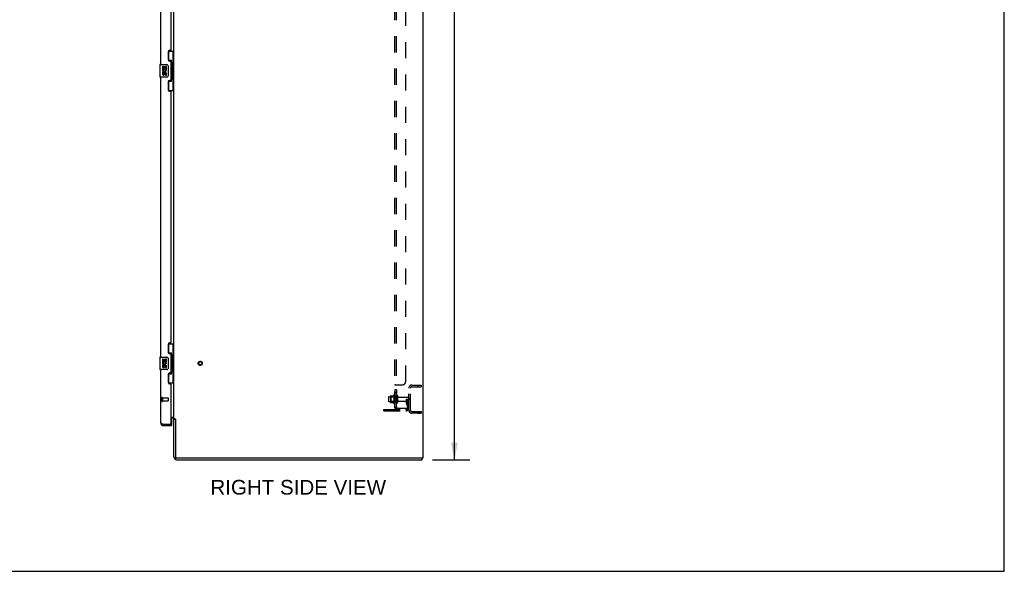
# Model space of a CAD drawing. Header units: inches. Extents: x 0 to 236, y 0 to 153.
# Tile 23 of 36: x 157 to 236, y 0 to 44. Entities that reach past the tile are written whole.
import ezdxf

# ---------------------------------------------------------------- set-up
doc = ezdxf.new("R2010")
doc.units = ezdxf.units.IN
doc.header["$LTSCALE"] = 12.986111
doc.header["$MEASUREMENT"] = 0
doc.linetypes.add('HIDDEN', pattern=[0.2, 0.1, -0.1])
doc.layers.get('0').update_dxf_attribs({"linetype": 'CONTINUOUS'})
for name, color, linetype in [('02___PRT_ALL_AXES', 7, 'CONTINUOUS'), ('DEFAULT_2', 8, 'HIDDEN'), ('DIMENSIONS', 7, 'CONTINUOUS')]:
    doc.layers.add(name, color=color, linetype=linetype)
doc.styles.get("Standard").update_dxf_attribs({"font": 'arial.ttf'})
doc.dimstyles.new('DIMSTYLE_1', dxfattribs={"dimtxt": 1.041667, "dimasz": 1.388889, "dimexe": 0.09, "dimexo": 0.07, "dimgap": 0.0375, "dimtad": 0, "dimtih": 1, "dimtoh": 1, "dimzin": 4, "dimdsep": 46, "dimtxsty": 'Standard', "dimblk": '_FILLED', "dimblk1": '_FILLED', "dimblk2": '_FILLED', "dimcen": 0.09, "dimazin": 1, "dimtfac": 1, "dimtdec": 3, "dimtofl": 0, "dimtmove": 0, "dimatfit": 3, "dimldrblk": '_FILLED', "dimfxl": 1, "dimtolj": 1, "dimtzin": 4, "dimarcsym": 0})

# ---------------------------------------------------------------- blocks, each defined once
blk = doc.blocks.new('_FILLED')
at = {"color": 0, "linetype": 'ByBlock'}
blk.add_solid([(0, 0), (-1, 0.2), (-1, -0.2)], dxfattribs=at)
blk = doc.blocks.new('*D15')
at = {"layer": 'DIMENSIONS', "color": 2, "linetype": 'Continuous'}
for p, q in [((190.183, 94.954), (193.188, 94.954)), ((191.938, 94.954), (191.938, 52.995)), ((191.938, 8.954), (191.938, 50.912)), ((190.183, 8.954), (193.188, 8.954))]:
    blk.add_line(p, q, dxfattribs=at)
at = {"layer": 'DIMENSIONS', "color": 2, "linetype": 'Continuous', "xscale": 1.3888888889, "yscale": 1.3888888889, "zscale": 1.3888888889}
for p, rotation in [((191.938, 94.954), 90), ((191.938, 8.954), 270)]:
    blk.add_blockref('_FILLED', p, dxfattribs=dict(at, rotation=rotation))
at = {"layer": 'DIMENSIONS', "color": 2, "linetype": 'Continuous', "insert": (191.938, 52.474), "char_height": 1.0417, "width": 3.64002, "attachment_point": 2, "line_spacing_factor": 0.9}
blk.add_mtext('86.00', dxfattribs=at)

msp = doc.modelspace()

# ---------------------------------------------------------------- linework, layer by layer
at = {"color": 7, "linetype": 'Continuous'}
for p, q in [((236.111, 0), (236.111, 152.778)), ((189.398, 94.829), (189.398, 9.079)), ((169.398, 12.266), (169.398, 91.641)), ((168.958, 41.779), (169.398, 41.779)), ((168.994, 40.999), (168.994, 41.779)), ((169.359, 40.754), (169.359, 41.779)), ((168.28, 40.689), (168.28, 39.719)), ((168.295, 40.704), (168.835, 40.704)), ((168.935, 40.604), (168.935, 39.804)), ((168.994, 41.044), (169.221, 41.044)), ((169.221, 39.364), (169.221, 41.044)), ((169.258, 40.804), (169.258, 40.784)), ((169.381, 40.754), (169.258, 40.754)), ((169.258, 40.754), (169.258, 39.654)), ((169.381, 39.654), (169.381, 40.754)), ((168.835, 39.704), (168.295, 39.704)), ((169.381, 39.654), (169.258, 39.654)), ((169.258, 39.623), (169.258, 39.603)), ((169.359, 38.629), (169.359, 39.654)), ((168.994, 38.629), (168.994, 39.409)), ((168.994, 39.364), (169.221, 39.364)), ((168.958, 38.629), (169.398, 38.629)), ((168.958, 18.279), (169.398, 18.279)), ((168.994, 17.499), (168.994, 18.279)), ((169.359, 17.254), (169.359, 18.279)), ((168.994, 17.544), (169.221, 17.544)), ((169.221, 15.864), (169.221, 17.544)), ((168.28, 17.189), (168.28, 16.219)), ((168.295, 17.204), (168.835, 17.204)), ((168.935, 17.104), (168.935, 16.304)), ((169.258, 17.304), (169.258, 17.284)), ((169.381, 17.254), (169.258, 17.254)), ((169.258, 17.254), (169.258, 16.154)), ((169.381, 16.154), (169.381, 17.254)), ((168.835, 16.204), (168.295, 16.204)), ((168.994, 15.129), (168.994, 15.909)), ((168.994, 15.864), (169.221, 15.864)), ((169.381, 16.154), (169.258, 16.154)), ((169.258, 16.123), (169.258, 16.103)), ((169.359, 15.129), (169.359, 16.154)), ((168.958, 15.129), (169.398, 15.129)), ((169.194, 12.391), (169.368, 12.391)), ((169.273, 12.329), (169.194, 12.329)), ((169.215, 12.329), (169.215, 11.828)), ((169.398, 12.266), (169.485, 12.266)), ((169.523, 12.204), (169.398, 12.204)), ((169.398, 9.204), (169.398, 12.204)), ((169.505, 12.248), (169.511, 12.242)), ((169.523, 12.229), (169.523, 9.204)), ((168.517, 11.834), (168.505, 11.834)), ((168.587, 11.704), (168.587, 11.808)), ((169.174, 11.808), (169.215, 11.808)), ((169.194, 11.808), (169.194, 11.704)), ((169.215, 11.808), (169.215, 11.704)), ((189.398, 9.079), (169.648, 9.079)), ((169.648, 8.954), (189.336, 8.954)), ((189.336, 8.954), (189.336, 9.079)), ((0, 0), (236.111, 0))]:
    msp.add_line(p, q, dxfattribs=at)
at = {"color": 3, "linetype": 'Continuous'}
for p, q in [((168.34, 63.204), (168.34, 40.704)), ((169.194, 41.911), (169.194, 61.996)), ((168.944, 41.721), (168.944, 41.101)), ((169.134, 41.851), (169.074, 41.851)), ((169.074, 40.971), (169.134, 40.971)), ((169.194, 39.496), (169.194, 40.911)), ((168.34, 39.704), (168.34, 17.204)), ((168.944, 39.306), (168.944, 38.686)), ((169.134, 39.436), (169.074, 39.436)), ((169.074, 38.556), (169.134, 38.556)), ((169.194, 18.411), (169.194, 38.496)), ((168.944, 18.221), (168.944, 17.601)), ((169.134, 18.351), (169.074, 18.351)), ((169.074, 17.471), (169.134, 17.471)), ((169.194, 15.996), (169.194, 17.411)), ((168.34, 16.204), (168.34, 11.95)), ((169.134, 15.936), (169.074, 15.936)), ((168.944, 15.806), (168.944, 15.186)), ((169.074, 15.056), (169.134, 15.056)), ((169.194, 11.828), (169.194, 14.996)), ((168.587, 11.808), (169.174, 11.808)), ((168.587, 11.704), (169.215, 11.704))]:
    msp.add_line(p, q, dxfattribs=at)
at = {"color": 7, "linetype": 'Continuous'}
for points in [[(168.929, 40.64), (168.931, 40.634), (168.932, 40.628), (168.934, 40.622), (168.934, 40.616), (168.935, 40.61), (168.935, 40.604)], [(169.185, 40.943), (169.188, 40.946), (169.193, 40.955), (169.198, 40.962), (169.202, 40.97), (169.206, 40.977), (169.209, 40.983), (169.212, 40.989), (169.215, 40.995), (169.217, 41), (169.218, 41.005), (169.22, 41.009), (169.221, 41.013), (169.221, 41.017), (169.221, 41.02)], [(168.935, 39.804), (168.935, 39.797), (168.934, 39.791), (168.934, 39.785), (168.932, 39.779), (168.931, 39.773), (168.929, 39.767)], [(169.221, 39.387), (169.221, 39.391), (169.221, 39.394), (169.22, 39.398), (169.218, 39.403), (169.217, 39.407), (169.215, 39.413), (169.212, 39.418), (169.209, 39.424), (169.206, 39.431), (169.202, 39.437), (169.198, 39.445), (169.193, 39.453), (169.188, 39.461), (169.185, 39.465)], [(169.185, 17.443), (169.188, 17.446), (169.193, 17.455), (169.198, 17.462), (169.202, 17.47), (169.206, 17.477), (169.209, 17.483), (169.212, 17.489), (169.215, 17.495), (169.217, 17.5), (169.218, 17.505), (169.22, 17.509), (169.221, 17.513), (169.221, 17.517), (169.221, 17.52)], [(168.929, 17.14), (168.931, 17.134), (168.932, 17.128), (168.934, 17.122), (168.934, 17.116), (168.935, 17.11), (168.935, 17.104)], [(168.935, 16.304), (168.935, 16.297), (168.934, 16.291), (168.934, 16.285), (168.932, 16.279), (168.931, 16.273), (168.929, 16.267)], [(169.221, 15.887), (169.221, 15.891), (169.221, 15.894), (169.22, 15.898), (169.218, 15.903), (169.217, 15.907), (169.215, 15.913), (169.212, 15.918), (169.209, 15.924), (169.206, 15.931), (169.202, 15.937), (169.198, 15.945), (169.193, 15.953), (169.188, 15.961), (169.185, 15.965)], [(169.368, 12.391), (169.368, 12.389), (169.368, 12.387), (169.368, 12.385), (169.368, 12.384), (169.369, 12.382), (169.37, 12.38), (169.371, 12.379), (169.372, 12.377), (169.374, 12.375), (169.376, 12.374), (169.377, 12.373), (169.379, 12.371), (169.382, 12.37), (169.386, 12.367)], [(169.386, 12.367), (169.388, 12.366), (169.391, 12.364), (169.393, 12.363), (169.394, 12.361), (169.396, 12.36), (169.397, 12.358), (169.398, 12.357), (169.398, 12.355), (169.398, 12.354)], [(169.485, 12.266), (169.487, 12.265), (169.489, 12.263), (169.491, 12.261), (169.493, 12.26), (169.495, 12.258), (169.497, 12.257), (169.498, 12.255), (169.5, 12.254), (169.501, 12.252), (169.503, 12.251), (169.504, 12.249), (169.505, 12.248)], [(169.511, 12.242), (169.512, 12.24), (169.513, 12.239), (169.515, 12.237), (169.517, 12.235), (169.518, 12.234), (169.52, 12.232), (169.521, 12.23), (169.523, 12.229)]]:
    msp.add_lwpolyline(points, dxfattribs=at)
at = {"color": 3, "linetype": 'Continuous'}
for points in [[(168.34, 11.95), (168.341, 11.944), (168.342, 11.938), (168.345, 11.932), (168.349, 11.926), (168.353, 11.92), (168.359, 11.914), (168.366, 11.909), (168.373, 11.903), (168.382, 11.897), (168.391, 11.891), (168.401, 11.885), (168.413, 11.879), (168.424, 11.873), (168.437, 11.867), (168.45, 11.861), (168.464, 11.855), (168.478, 11.849), (168.492, 11.843)], [(168.492, 11.843), (168.508, 11.837), (168.523, 11.831), (168.539, 11.825), (168.555, 11.819), (168.587, 11.808)]]:
    msp.add_lwpolyline(points, dxfattribs=at)
for centre, radius, start, end in [((169.074, 41.721), 0.13, 90, 180), ((169.134, 41.911), 0.06, 270, 360), ((169.074, 41.101), 0.13, 180, 270), ((169.134, 40.911), 0.06, 0, 90), ((169.074, 39.306), 0.13, 90, 180), ((169.134, 39.496), 0.06, 270, 360), ((169.074, 38.686), 0.13, 180, 270), ((169.134, 38.496), 0.06, 0, 90), ((169.074, 18.221), 0.13, 90, 180), ((169.134, 18.411), 0.06, 270, 360), ((169.074, 17.601), 0.13, 180, 270), ((169.134, 17.411), 0.06, 0, 90), ((169.074, 15.806), 0.13, 90, 180), ((169.134, 15.996), 0.06, 270, 360), ((169.074, 15.186), 0.13, 180, 270), ((169.134, 14.996), 0.06, 0, 90), ((168.587, 11.95), 0.246, 180, 270), ((169.273, 12.204), 0.25, 4.07676, 6.06495), ((169.174, 11.828), 0.02, 270, 360)]:
    msp.add_arc(centre, radius, start, end, dxfattribs=at)
at = {"color": 7, "linetype": 'Continuous'}
for centre, radius, start, end in [((168.295, 40.689), 0.015, 90, 180), ((168.835, 40.604), 0.1, 21.20502, 90), ((168.295, 39.719), 0.015, 180, 270), ((168.835, 39.804), 0.1, 270, 338.79459), ((168.295, 17.189), 0.015, 90, 180), ((168.835, 17.104), 0.1, 21.20502, 90), ((168.295, 16.219), 0.015, 180, 270), ((168.835, 16.304), 0.1, 270, 338.79459), ((169.273, 12.204), 0.125, 0, 90), ((168.587, 11.95), 0.142, 228.66059, 270), ((168.504, 12.094), 0.26, 270, 272.59328), ((168.608, 11.95), 0.142, 241.17786, 257.74252), ((169.195, 11.828), 0.02, 276.46878, 360), ((169.648, 9.204), 0.25, 180, 270), ((169.648, 9.204), 0.125, 180, 270)]:
    msp.add_arc(centre, radius, start, end, dxfattribs=at)
for centre, start_param, end_param in [((169.154, 40.794), -1.51401, -0.699287), ((169.154, 40.794), -2.442306, -1.627583), ((169.154, 39.613), -1.51401, -0.699287), ((169.154, 39.613), -2.442306, -1.627583), ((169.154, 17.294), -1.51401, -0.699287), ((169.154, 17.294), -2.442306, -1.627583), ((169.154, 16.113), -1.51401, -0.699287), ((169.154, 16.113), -2.442306, -1.627583)]:
    msp.add_ellipse(centre, major_axis=(0, 0.18), ratio=0.579493, start_param=start_param, end_param=end_param, dxfattribs=at)
at = {"layer": '02___PRT_ALL_AXES', "color": 7, "linetype": 'Continuous'}
for p, q in [((168.546, 40.549), (168.483, 40.549)), ((168.483, 40.549), (168.483, 40.319)), ((168.546, 40.382), (168.546, 40.549)), ((168.609, 40.382), (168.546, 40.382)), ((168.67, 40.518), (168.609, 40.518)), ((168.609, 40.518), (168.609, 40.382)), ((168.67, 40.382), (168.67, 40.518)), ((168.735, 40.382), (168.67, 40.382)), ((168.798, 40.549), (168.735, 40.549)), ((168.735, 40.549), (168.735, 40.382)), ((168.798, 40.319), (168.798, 40.549)), ((168.483, 40.319), (168.745, 40.319)), ((168.546, 40.088), (168.483, 40.088)), ((168.483, 40.088), (168.483, 39.952)), ((168.554, 40.283), (168.496, 40.308)), ((168.546, 39.952), (168.546, 40.088)), ((168.609, 39.994), (168.609, 39.952)), ((168.67, 39.932), (168.67, 40.001)), ((168.745, 40.319), (168.718, 40.3)), ((168.735, 39.994), (168.735, 39.858)), ((168.735, 39.858), (168.798, 39.858)), ((168.779, 40.319), (168.798, 40.319)), ((168.798, 39.858), (168.798, 39.994)), ((168.546, 17.049), (168.483, 17.049)), ((168.483, 17.049), (168.483, 16.819)), ((168.483, 16.819), (168.745, 16.819)), ((168.554, 16.783), (168.496, 16.808)), ((168.546, 16.882), (168.546, 17.049)), ((168.609, 16.882), (168.546, 16.882)), ((168.67, 17.018), (168.609, 17.018)), ((168.609, 17.018), (168.609, 16.882)), ((168.67, 16.882), (168.67, 17.018)), ((168.735, 16.882), (168.67, 16.882)), ((168.745, 16.819), (168.718, 16.8)), ((168.798, 17.049), (168.735, 17.049)), ((168.735, 17.049), (168.735, 16.882)), ((168.779, 16.819), (168.798, 16.819)), ((168.798, 16.819), (168.798, 17.049)), ((168.546, 16.588), (168.483, 16.588)), ((168.483, 16.588), (168.483, 16.452)), ((168.546, 16.452), (168.546, 16.588)), ((168.609, 16.494), (168.609, 16.452)), ((168.67, 16.432), (168.67, 16.501)), ((168.735, 16.494), (168.735, 16.358)), ((168.735, 16.358), (168.798, 16.358)), ((168.798, 16.358), (168.798, 16.494))]:
    msp.add_line(p, q, dxfattribs=at)
at = {"layer": '02___PRT_ALL_AXES', "color": 8, "linetype": 'HIDDEN'}
for p, q in [((187.273, 14.588), (187.148, 14.588)), ((187.148, 14.588), (187.148, 14.307)), ((187.273, 14.307), (187.148, 14.307)), ((187.273, 14.588), (187.273, 14.307)), ((188.273, 12.954), (188.273, 14.704)), ((188.398, 12.954), (188.398, 14.704)), ((188.961, 14.954), (189.273, 14.954)), ((188.961, 14.954), (188.961, 14.829)), ((188.961, 14.829), (189.273, 14.829)), ((189.273, 14.954), (189.273, 14.829)), ((168.487, 13.932), (168.934, 13.932)), ((168.487, 13.932), (168.487, 13.684)), ((168.487, 13.684), (168.934, 13.684)), ((186.678, 14.012), (187.273, 14.012)), ((186.678, 13.646), (187.273, 13.646)), ((187.078, 14.184), (187.078, 13.473)), ((187.148, 14.079), (187.148, 14.163)), ((187.273, 14.079), (187.148, 14.079)), ((187.148, 14.079), (187.148, 13.579)), ((187.273, 13.579), (187.148, 13.579)), ((187.148, 13.495), (187.148, 13.579)), ((187.273, 14.079), (187.273, 13.579)), ((187.442, 13.995), (188.243, 13.995)), ((187.442, 13.663), (188.243, 13.663)), ((188.398, 13.86), (188.273, 13.86)), ((188.398, 13.797), (188.273, 13.797)), ((188.961, 12.829), (189.273, 12.829)), ((188.961, 12.829), (188.961, 12.704)), ((188.961, 12.704), (189.273, 12.704)), ((189.273, 12.829), (189.273, 12.704))]:
    msp.add_line(p, q, dxfattribs=at)
msp.add_circle((171.523, 16.704), 0.124, dxfattribs=at)
at = {"layer": '02___PRT_ALL_AXES', "color": 7, "linetype": 'Continuous'}
for centre, radius, start, end in [((168.64, 40.246), 0.157, 156.59665, 341.87913), ((168.578, 39.952), 0.0943, 180, 248.67039), ((168.578, 39.952), 0.0943, 248.69989, 347.43379), ((168.64, 40.246), 0.0943, 156.59665, 35.11217), ((168.578, 39.952), 0.0314, 180, 0.04847), ((168.703, 39.994), 0.0943, 0, 180), ((168.704, 39.989), 0.0362, 83.42855, 161.76278), ((168.703, 39.994), 0.0314, 0, 81.22946), ((168.64, 40.246), 0.157, 25.73705, 27.8532), ((168.644, 40.246), 0.154, 341.41988, 26.19629), ((168.64, 16.746), 0.157, 156.59665, 341.87913), ((168.64, 16.746), 0.0943, 156.59665, 35.11217), ((168.64, 16.746), 0.157, 25.73705, 27.8532), ((168.644, 16.746), 0.154, 341.41988, 26.19629), ((168.578, 16.452), 0.0943, 180, 248.67039), ((168.578, 16.452), 0.0943, 248.69989, 347.43379), ((168.578, 16.452), 0.0314, 180, 0.04847), ((168.703, 16.494), 0.0943, 0, 180), ((168.704, 16.489), 0.0362, 83.42855, 161.76278), ((168.703, 16.494), 0.0314, 0, 81.22946)]:
    msp.add_arc(centre, radius, start, end, dxfattribs=at)
at = {"layer": '02___PRT_ALL_AXES', "color": 8, "linetype": 'HIDDEN'}
for centre, radius, start, end in [((187.679, 13.829), 0.698, 149.33687, 156.03207), ((187.679, 13.829), 0.698, 203.96793, 210.66313), ((187.11, 14.163), 0.0384, 0, 145.55034), ((187.11, 13.495), 0.0384, 214.44966, 360)]:
    msp.add_arc(centre, radius, start, end, dxfattribs=at)
at = {"layer": 'DEFAULT_2', "color": 8, "linetype": 'HIDDEN'}
for p, q in [((187.148, 13.11), (187.148, 90.797)), ((187.273, 13.11), (187.273, 90.797)), ((188.023, 15.235), (188.023, 88.672)), ((187.273, 14.95), (187.148, 14.95)), ((187.171, 14.97), (187.168, 14.968)), ((187.175, 14.971), (187.171, 14.969)), ((187.183, 14.974), (187.174, 14.971)), ((187.202, 14.985), (187.773, 14.985)), ((187.29, 14.966), (187.288, 14.965)), ((188.523, 14.954), (189.273, 14.954)), ((188.523, 14.829), (189.273, 14.829)), ((189.273, 14.829), (189.273, 14.954)), ((168.444, 13.95), (168.444, 13.666)), ((168.487, 13.95), (168.487, 13.666)), ((168.944, 13.922), (168.944, 13.694)), ((186.648, 13.982), (186.648, 13.676)), ((186.812, 14.084), (186.812, 13.573)), ((186.832, 14.012), (186.812, 14.032)), ((186.832, 13.645), (186.812, 13.625)), ((186.823, 14.106), (187.051, 14.106)), ((186.823, 13.551), (187.051, 13.551)), ((187.128, 14.012), (186.832, 14.012)), ((186.832, 14.012), (186.832, 13.645)), ((187.128, 13.645), (186.832, 13.645)), ((187.128, 14.012), (187.148, 14.032)), ((187.128, 14.012), (187.128, 13.645)), ((187.128, 13.645), (187.148, 13.625)), ((187.379, 14.093), (187.379, 13.564)), ((188.079, 13.829), (188.169, 13.829)), ((188.079, 13.488), (188.079, 13.829)), ((188.183, 13.654), (188.079, 13.654)), ((188.169, 13.829), (188.273, 13.829)), ((188.169, 13.127), (188.169, 13.829)), ((188.183, 13.488), (188.183, 13.829)), ((188.185, 13.482), (188.234, 13.414)), ((188.273, 13.829), (188.234, 13.829)), ((188.273, 13.127), (188.273, 13.965)), ((186.273, 12.985), (188.027, 12.985)), ((186.273, 12.881), (186.273, 12.985)), ((186.273, 12.881), (188.027, 12.881)), ((186.52, 12.881), (186.52, 12.985)), ((186.776, 12.881), (186.776, 12.985)), ((187.273, 13.11), (187.148, 13.11)), ((187.171, 13.09), (187.168, 13.091)), ((187.202, 13.071), (187.299, 13.151)), ((187.214, 13.11), (187.214, 13.11)), ((187.214, 13.11), (187.214, 13.11)), ((187.214, 13.11), (187.214, 13.11)), ((187.214, 13.11), (187.214, 13.11)), ((187.214, 13.11), (187.215, 13.11)), ((187.215, 13.11), (187.215, 13.11)), ((187.215, 13.11), (187.216, 13.11)), ((187.217, 13.11), (187.216, 13.11)), ((187.217, 13.11), (187.216, 13.11)), ((187.216, 13.11), (187.216, 13.11)), ((187.216, 13.11), (187.217, 13.11)), ((187.218, 13.11), (187.217, 13.11)), ((187.219, 13.111), (187.218, 13.11)), ((187.22, 13.111), (187.219, 13.111)), ((187.221, 13.111), (187.22, 13.111)), ((187.222, 13.111), (187.221, 13.111)), ((187.223, 13.111), (187.222, 13.111)), ((187.224, 13.112), (187.223, 13.111)), ((187.223, 13.112), (187.223, 13.111)), ((187.225, 13.112), (187.224, 13.112)), ((187.226, 13.112), (187.225, 13.112)), ((187.227, 13.112), (187.226, 13.112)), ((187.228, 13.113), (187.227, 13.112)), ((187.229, 13.113), (187.228, 13.113)), ((187.23, 13.113), (187.229, 13.113)), ((187.231, 13.113), (187.23, 13.113)), ((187.232, 13.114), (187.231, 13.113)), ((187.233, 13.114), (187.232, 13.114)), ((187.235, 13.115), (187.233, 13.114)), ((187.234, 13.114), (187.233, 13.114)), ((187.236, 13.115), (187.234, 13.114)), ((187.237, 13.115), (187.235, 13.115)), ((187.238, 13.115), (187.237, 13.115)), ((187.239, 13.116), (187.238, 13.115)), ((187.24, 13.116), (187.239, 13.116)), ((187.241, 13.117), (187.24, 13.116)), ((187.242, 13.117), (187.241, 13.116)), ((187.243, 13.117), (187.242, 13.117)), ((187.244, 13.118), (187.243, 13.117)), ((187.245, 13.118), (187.244, 13.118)), ((187.248, 13.119), (187.247, 13.118)), ((187.249, 13.119), (187.248, 13.119)), ((187.25, 13.12), (187.249, 13.119)), ((187.253, 13.121), (187.252, 13.12)), ((187.254, 13.121), (187.253, 13.121)), ((187.254, 13.121), (187.253, 13.121)), ((187.255, 13.122), (187.254, 13.121)), ((187.256, 13.122), (187.255, 13.122)), ((187.257, 13.123), (187.256, 13.122)), ((187.258, 13.123), (187.257, 13.122)), ((187.26, 13.124), (187.258, 13.123)), ((187.259, 13.123), (187.258, 13.123)), ((187.261, 13.124), (187.259, 13.124)), ((187.261, 13.124), (187.26, 13.124)), ((187.262, 13.125), (187.261, 13.124)), ((187.263, 13.125), (187.262, 13.125)), ((187.264, 13.126), (187.263, 13.125)), ((187.265, 13.126), (187.264, 13.126)), ((187.264, 13.126), (187.264, 13.125)), ((187.267, 13.127), (187.266, 13.127)), ((187.268, 13.128), (187.267, 13.127)), ((187.267, 13.127), (187.267, 13.127)), ((187.27, 13.128), (187.268, 13.128)), ((187.269, 13.128), (187.268, 13.127)), ((187.27, 13.129), (187.269, 13.128)), ((187.271, 13.129), (187.27, 13.129)), ((187.272, 13.13), (187.271, 13.129)), ((187.272, 13.129), (187.271, 13.129)), ((187.273, 13.13), (187.272, 13.13)), ((187.274, 13.131), (187.273, 13.13)), ((187.273, 13.13), (187.273, 13.13)), ((187.274, 13.13), (187.274, 13.131)), ((187.274, 13.13), (187.275, 13.131)), ((187.275, 13.131), (187.274, 13.131)), ((187.275, 13.131), (187.274, 13.131)), ((187.275, 13.131), (187.276, 13.132)), ((187.276, 13.132), (187.275, 13.131)), ((187.275, 13.131), (187.275, 13.131)), ((187.276, 13.132), (187.276, 13.132)), ((187.276, 13.132), (187.277, 13.132)), ((187.276, 13.132), (187.277, 13.132)), ((187.277, 13.132), (187.276, 13.132)), ((187.276, 13.132), (187.276, 13.132)), ((187.277, 13.132), (187.277, 13.133)), ((187.277, 13.133), (187.277, 13.133)), ((187.277, 13.133), (187.277, 13.133)), ((187.277, 13.133), (187.277, 13.133)), ((187.277, 13.133), (187.277, 13.133)), ((187.277, 13.133), (187.277, 13.133)), ((187.277, 13.133), (187.277, 13.133)), ((187.277, 13.133), (187.277, 13.133)), ((187.277, 13.133), (187.277, 13.132)), ((187.286, 13.131), (187.283, 13.129)), ((187.288, 13.133), (187.286, 13.131)), ((187.292, 13.137), (187.288, 13.133)), ((187.293, 13.139), (187.291, 13.137)), ((187.385, 13.11), (188.023, 13.11)), ((188.023, 13.11), (188.023, 12.985)), ((188.101, 13.422), (188.15, 13.354)), ((188.523, 12.829), (189.273, 12.829)), ((189.273, 12.704), (188.523, 12.704)), ((189.273, 12.829), (189.273, 12.704))]:
    msp.add_line(p, q, dxfattribs=at)
for points in [[(187.168, 14.968), (187.164, 14.966), (187.161, 14.965), (187.158, 14.963), (187.155, 14.961), (187.153, 14.959), (187.151, 14.957), (187.15, 14.955), (187.149, 14.953), (187.148, 14.951), (187.148, 14.95)], [(187.164, 14.966), (187.161, 14.965), (187.159, 14.963), (187.156, 14.961), (187.154, 14.96), (187.152, 14.958), (187.15, 14.956), (187.149, 14.954), (187.149, 14.952), (187.148, 14.951), (187.148, 14.95)], [(187.15, 14.955), (187.149, 14.953), (187.148, 14.951), (187.148, 14.95)], [(187.149, 14.952), (187.148, 14.951), (187.148, 14.95)], [(187.161, 14.965), (187.159, 14.963), (187.156, 14.961), (187.154, 14.96), (187.152, 14.958), (187.15, 14.956), (187.149, 14.954)], [(187.161, 14.965), (187.158, 14.963), (187.155, 14.961), (187.153, 14.959), (187.151, 14.957)], [(187.202, 14.985), (187.2, 14.983), (187.198, 14.982), (187.195, 14.98), (187.192, 14.979), (187.189, 14.977), (187.185, 14.975), (187.182, 14.974)], [(187.202, 14.985), (187.2, 14.983), (187.197, 14.981), (187.194, 14.98), (187.191, 14.978), (187.187, 14.976), (187.183, 14.974)], [(187.202, 14.985), (187.2, 14.983), (187.198, 14.982), (187.195, 14.98), (187.192, 14.979)], [(187.202, 14.985), (187.2, 14.983), (187.197, 14.981), (187.194, 14.98)], [(187.288, 14.965), (187.283, 14.962), (187.281, 14.961), (187.279, 14.959), (187.278, 14.958), (187.276, 14.956), (187.275, 14.954), (187.274, 14.953), (187.273, 14.951), (187.273, 14.95)], [(187.284, 14.962), (187.282, 14.961), (187.28, 14.96), (187.278, 14.958), (187.277, 14.957), (187.276, 14.955), (187.275, 14.954), (187.274, 14.952), (187.273, 14.951), (187.273, 14.95)], [(187.281, 14.961), (187.279, 14.959), (187.278, 14.958), (187.276, 14.956), (187.275, 14.954), (187.274, 14.953), (187.273, 14.951), (187.273, 14.95)], [(187.28, 14.96), (187.278, 14.958), (187.277, 14.957), (187.276, 14.955), (187.275, 14.954), (187.274, 14.952), (187.273, 14.951), (187.273, 14.95)], [(187.299, 14.985), (187.299, 14.983), (187.299, 14.981), (187.299, 14.979), (187.299, 14.978), (187.298, 14.976), (187.297, 14.974), (187.296, 14.972), (187.295, 14.971), (187.293, 14.969), (187.292, 14.968), (187.29, 14.966)], [(187.299, 14.985), (187.299, 14.983), (187.299, 14.981), (187.299, 14.979), (187.299, 14.978), (187.298, 14.976), (187.297, 14.974), (187.296, 14.972), (187.295, 14.971), (187.293, 14.969), (187.292, 14.968), (187.29, 14.966)], [(187.299, 14.985), (187.299, 14.983), (187.299, 14.981), (187.299, 14.98), (187.299, 14.978), (187.299, 14.977), (187.298, 14.975), (187.297, 14.974), (187.296, 14.972), (187.294, 14.971), (187.293, 14.969), (187.291, 14.968)], [(187.294, 14.971), (187.293, 14.969), (187.291, 14.968)], [(187.299, 14.985), (187.299, 14.983), (187.299, 14.981), (187.299, 14.98), (187.299, 14.978), (187.299, 14.977), (187.298, 14.975), (187.297, 14.974), (187.296, 14.972)], [(187.168, 13.091), (187.164, 13.093), (187.161, 13.094), (187.158, 13.096), (187.155, 13.098), (187.153, 13.1), (187.151, 13.102), (187.15, 13.104), (187.149, 13.106), (187.148, 13.108), (187.148, 13.11)], [(187.164, 13.093), (187.161, 13.094), (187.159, 13.096), (187.156, 13.098), (187.154, 13.099), (187.152, 13.101), (187.15, 13.103), (187.149, 13.105), (187.149, 13.107), (187.148, 13.108), (187.148, 13.11)], [(187.202, 13.071), (187.2, 13.074), (187.197, 13.076), (187.194, 13.078), (187.191, 13.08), (187.187, 13.082), (187.183, 13.084), (187.179, 13.086), (187.171, 13.09)], [(187.202, 13.071), (187.2, 13.074), (187.198, 13.076), (187.195, 13.078), (187.192, 13.08), (187.189, 13.082), (187.185, 13.083), (187.182, 13.085), (187.178, 13.087)], [(187.216, 13.11), (187.215, 13.11), (187.214, 13.11), (187.214, 13.11)], [(187.215, 13.11), (187.215, 13.11), (187.214, 13.11), (187.214, 13.11)], [(187.214, 13.11), (187.214, 13.11), (187.214, 13.11)], [(187.247, 13.118), (187.245, 13.118), (187.244, 13.118)], [(187.252, 13.12), (187.251, 13.12), (187.25, 13.12), (187.249, 13.119)], [(187.266, 13.127), (187.265, 13.126), (187.264, 13.126)], [(187.283, 13.129), (187.281, 13.126), (187.279, 13.124), (187.278, 13.121), (187.276, 13.119), (187.275, 13.116), (187.274, 13.114), (187.273, 13.112), (187.273, 13.11)], [(187.284, 13.129), (187.282, 13.127), (187.28, 13.125), (187.278, 13.122), (187.277, 13.12), (187.276, 13.118), (187.275, 13.115), (187.274, 13.113), (187.273, 13.112), (187.273, 13.11)], [(187.299, 13.151), (187.299, 13.15), (187.299, 13.149), (187.299, 13.148), (187.299, 13.148), (187.299, 13.146), (187.298, 13.145), (187.297, 13.144), (187.296, 13.142), (187.294, 13.141), (187.293, 13.139)], [(187.299, 13.151), (187.299, 13.15), (187.299, 13.149), (187.299, 13.148), (187.299, 13.147), (187.298, 13.146), (187.297, 13.145), (187.296, 13.143), (187.295, 13.141), (187.293, 13.139)]]:
    msp.add_lwpolyline(points, dxfattribs=at)
for radius in [0.164, 0.124]:
    msp.add_circle((171.523, 16.704), radius, dxfattribs=at)
for centre, radius, start, end in [((187.773, 15.235), 0.25, 270, 360), ((188.523, 14.704), 0.25, 90, 180), ((188.523, 14.704), 0.125, 90, 180), ((168.466, 13.95), 0.0215, 0, 180), ((168.466, 13.666), 0.0215, 180, 360), ((168.934, 13.922), 0.01, 0, 90), ((168.934, 13.694), 0.01, 270, 360), ((186.678, 13.982), 0.03, 90, 180), ((186.678, 13.676), 0.03, 180, 270), ((186.954, 14.084), 0.141, 174.79195, 180), ((186.954, 13.573), 0.141, 180, 185.20805), ((186.823, 14.096), 0.01, 90, 174.80617), ((186.823, 13.561), 0.01, 185.19383, 270), ((187.032, 14.116), 0.01, 270, 336.03207), ((187.032, 13.541), 0.01, 23.96793, 90), ((187.326, 14.093), 0.053, 0, 180), ((187.326, 13.564), 0.053, 180, 360), ((187.442, 14.057), 0.0625, 180, 270), ((187.442, 13.6), 0.0625, 90, 180), ((188.193, 13.488), 0.114, 180, 215.75389), ((188.193, 13.488), 0.01, 180, 215.75389), ((188.243, 13.965), 0.03, 0, 90), ((188.243, 13.693), 0.03, 270, 360), ((187.385, 13.222), 0.237, 180, 270), ((187.385, 13.222), 0.112, 180, 270), ((188.027, 13.127), 0.246, 270, 360), ((188.027, 13.127), 0.142, 270, 360), ((188.065, 13.293), 0.104, 0, 35.75389), ((188.065, 13.293), 0.208, 0, 35.75389), ((188.523, 12.954), 0.25, 180, 270), ((188.523, 12.954), 0.125, 180, 270)]:
    msp.add_arc(centre, radius, start, end, dxfattribs=at)

# ---------------------------------------------------------------- texts
at = {"layer": 'DIMENSIONS', "color": 2, "linetype": 'Continuous', "insert": (179.395, 7.341), "char_height": 1.18056, "width": 14.07889, "attachment_point": 2, "line_spacing_factor": 0.9}
msp.add_mtext('RIGHT SIDE VIEW', dxfattribs=at)

# ---------------------------------------------------------------- dimensions: what is measured, and where the dimension line sits
at = {"layer": 'DIMENSIONS', "color": 2, "linetype": 'Continuous'}
dim = msp.add_linear_dim(base=(191.938, 8.954), p1=(190.113, 94.954), p2=(190.113, 8.954), angle=270, dimstyle='DIMSTYLE_1', dxfattribs=at)
dim.commit()
dim.dimension.update_dxf_attribs({"geometry": '*D15', "text_midpoint": (191.932, 51.948), "dimtype": 160})

doc.saveas('drawing.dxf')
